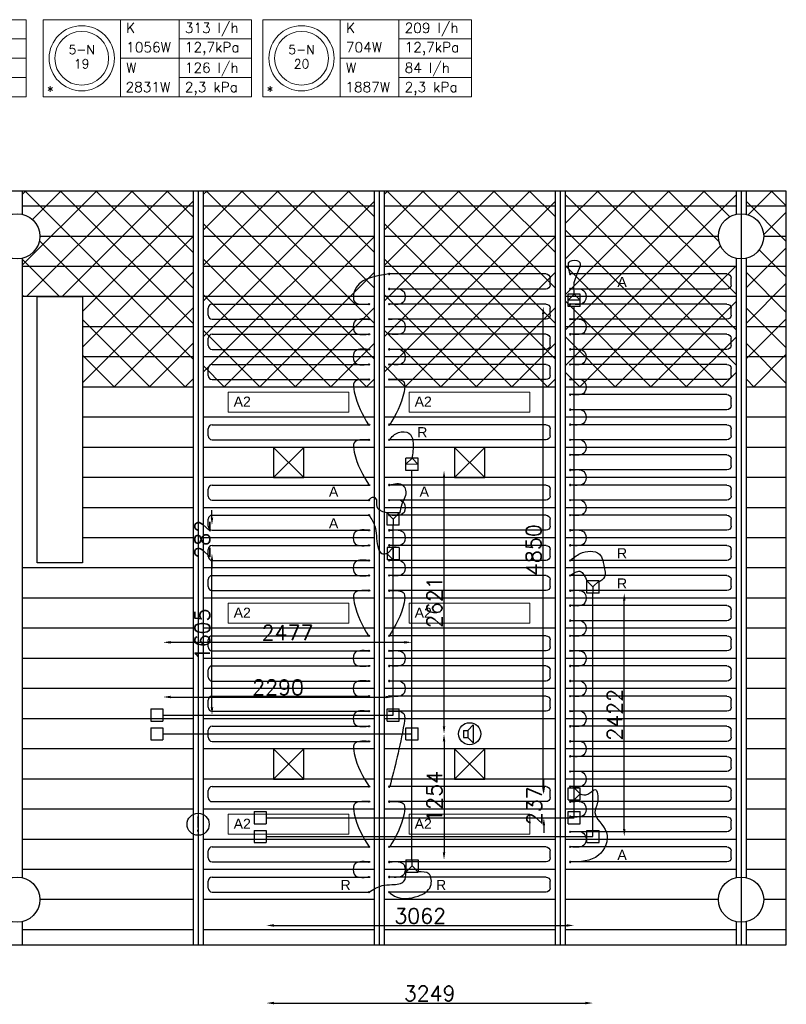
# Model space of a CAD drawing. Extents: x 7383 to 472120, y -558079 to -203000.
# Tile 29 of 29: x 257155 to 264780, y -245147 to -235351. Entities that reach past the tile are written whole.
import ezdxf
from ezdxf.enums import TextEntityAlignment as Align

# ---------------------------------------------------------------- set-up
doc = ezdxf.new("R2010")
doc.units = 0
doc.header["$LTSCALE"] = 25
doc.layers.get('0').update_dxf_attribs({"linetype": 'CONTINUOUS'})
doc.layers.get('DEFPOINTS').update_dxf_attribs({"linetype": 'CONTINUOUS'})
for name, color, linetype in [('000Vermogens2', 7, 'CONTINUOUS'), ('KP-bandraster', 5, 'CONTINUOUS'), ('KP-koppelingen', 6, 'CONTINUOUS'), ('KP-leidingen(aanvoer)', 5, 'CONTINUOUS'), ('KP-leidingen(retour)', 1, 'CONTINUOUS'), ('KP-Lucht aanvoer', 6, 'CONTINUOUS'), ('KP-lucht centreline', 2, 'CONTINUOUS'), ('KP-maatvoering', 7, 'CONTINUOUS'), ('KP-Melders', 3, 'CONTINUOUS'), ('KP-Oppervlak', 3, 'CONTINUOUS'), ('KP-panelen', 1, 'CONTINUOUS'), ('KP-registers', 4, 'CONTINUOUS'), ('KP-slangen', 7, 'CONTINUOUS'), ('KP-tekst', 7, 'CONTINUOUS')]:
    doc.layers.add(name, color=color, linetype=linetype)
doc.layers.add('KP-Aluminium', color=8, linetype='CONTINUOUS', lineweight=18)
doc.layers.add('KP-Verlichting', color=2, linetype='CONTINUOUS', lineweight=18)
doc.styles.add('arial', font='ARIAL.TTF')
doc.styles.add('VERWOL-1', font='ROMANS.SHX')
doc.dimstyles.new('MARTIN', dxfattribs={"dimscale": 0, "dimtxt": 50, "dimasz": 75, "dimexe": 4, "dimexo": 4, "dimgap": 20, "dimtad": 1, "dimdec": 0, "dimrnd": 0.01, "dimzin": 1, "dimdsep": 46, "dimtxsty": 'VERWOL-1', "dimcen": -25, "dimdle": 1, "dimclrd": 7, "dimclre": 2, "dimclrt": 7, "dimadec": 0, "dimazin": 0, "dimtfac": 1, "dimtdec": 0, "dimtix": 1, "dimtofl": 0, "dimtmove": 0, "dimatfit": 3, "dimldrblk": 'OBLIQUE', "dimfxl": 0, "dimtvp": 33.333333, "dimtolj": 1, "dimtzin": 1, "dimarcsym": 0})
pattern_1 = [(45, (0, 0), (-176.7767, 176.7767), []), (135, (0, 0), (-176.7767, -176.7767), [])]

# ---------------------------------------------------------------- blocks, each defined once
blk = doc.blocks.new('Register A')
at = {"layer": 'KP-registers', "linetype": 'Continuous'}
for p, q in [((90, 225), (1644, 225)), ((50, 115), (50, 185)), ((90, 75), (1644, 75))]:
    blk.add_line(p, q, dxfattribs=at)
for centre in [(1650, 225), (1650, 75)]:
    blk.add_circle(centre, 6, dxfattribs=at)
for centre, start, end in [((90, 185), 90, 180), ((90, 115), 180, 270)]:
    blk.add_arc(centre, 40, start, end, dxfattribs=at)
blk = doc.blocks.new('*D1038')
at = {"layer": 'DEFPOINTS', "color": 0, "linetype": 'Continuous', "transparency": 16777216}
for p in [(260869.9, -242089.5), (260869.9, -242208), (258580.3, -242268.6)]:
    blk.add_point(p, dxfattribs=at)
at = {"layer": 'KP-maatvoering', "color": 7, "linetype": 'Continuous', "lineweight": -2, "transparency": 16777216}
blk.add_line((258655.3, -242089.5), (260794.9, -242089.5), dxfattribs=at)
at = {"layer": 'KP-maatvoering', "color": 7, "linetype": 'Continuous', "transparency": 16777216}
for points in [[(258655.3, -242077), (258655.3, -242102), (258580.3, -242089.5)], [(260794.9, -242077), (260794.9, -242102), (260869.9, -242089.5)]]:
    blk.add_solid(points, dxfattribs=at)
at = {"layer": 'KP-maatvoering', "color": 7, "linetype": 'Continuous', "transparency": 16777216, "insert": (259725.1, -241994.5), "char_height": 150, "attachment_point": 5, "style": 'VERWOL-1'}
blk.add_mtext('\\A1;2290', dxfattribs=at)
blk = doc.blocks.new('_OBLIQUE')
at = {"color": 0, "linetype": 'ByBlock'}
blk.add_line((-0.5, -0.5), (0.5, 0.5), dxfattribs=at)
blk = doc.blocks.new('*D1039')
at = {"layer": 'DEFPOINTS', "color": 0, "linetype": 'Continuous', "transparency": 16777216}
for p in [(261057.1, -241545.4), (258580.2, -242455.8), (261057.1, -242456.1)]:
    blk.add_point(p, dxfattribs=at)
at = {"layer": 'KP-maatvoering', "color": 7, "linetype": 'Continuous', "lineweight": -2, "transparency": 16777216}
blk.add_line((258655.2, -241545.4), (260982.1, -241545.4), dxfattribs=at)
at = {"layer": 'KP-maatvoering', "color": 7, "linetype": 'Continuous', "transparency": 16777216}
for points in [[(258655.2, -241532.9), (258655.2, -241557.9), (258580.2, -241545.4)], [(260982.1, -241532.9), (260982.1, -241557.9), (261057.1, -241545.4)]]:
    blk.add_solid(points, dxfattribs=at)
at = {"layer": 'KP-maatvoering', "color": 7, "linetype": 'Continuous', "transparency": 16777216, "insert": (259818.7, -241450.4), "char_height": 150, "attachment_point": 5, "style": 'VERWOL-1'}
blk.add_mtext('\\A1;2477', dxfattribs=at)
blk = doc.blocks.new('*D1040')
at = {"layer": 'DEFPOINTS', "color": 0, "linetype": 'Continuous', "transparency": 16777216}
for p in [(261057.1, -242456.1), (261057.4, -243709.7), (261375.6, -243709.7)]:
    blk.add_point(p, dxfattribs=at)
at = {"layer": 'KP-maatvoering', "color": 7, "linetype": 'Continuous', "lineweight": -2, "transparency": 16777216}
blk.add_line((261375.6, -242531.1), (261375.6, -243634.7), dxfattribs=at)
at = {"layer": 'KP-maatvoering', "color": 7, "linetype": 'Continuous', "transparency": 16777216}
for points in [[(261363.1, -242531.1), (261388.1, -242531.1), (261375.6, -242456.1)], [(261363.1, -243634.7), (261388.1, -243634.7), (261375.6, -243709.7)]]:
    blk.add_solid(points, dxfattribs=at)
at = {"layer": 'KP-maatvoering', "color": 7, "linetype": 'Continuous', "transparency": 16777216, "insert": (261280.6, -243082.9), "char_height": 150, "attachment_point": 5, "rotation": 90, "style": 'VERWOL-1'}
blk.add_mtext('\\A1;1254', dxfattribs=at)
blk = doc.blocks.new('*D1041')
at = {"layer": 'DEFPOINTS', "color": 0, "linetype": 'Continuous', "transparency": 16777216}
for p in [(261057.1, -239835.4), (261375.6, -239835.4), (261117.9, -242456.1)]:
    blk.add_point(p, dxfattribs=at)
at = {"layer": 'KP-maatvoering', "color": 7, "linetype": 'Continuous', "lineweight": -2, "transparency": 16777216}
blk.add_line((261375.6, -242381.1), (261375.6, -239910.4), dxfattribs=at)
at = {"layer": 'KP-maatvoering', "color": 7, "linetype": 'Continuous', "transparency": 16777216}
for points in [[(261363.1, -239910.4), (261388.1, -239910.4), (261375.6, -239835.4)], [(261363.1, -242381.1), (261388.1, -242381.1), (261375.6, -242456.1)]]:
    blk.add_solid(points, dxfattribs=at)
at = {"layer": 'KP-maatvoering', "color": 7, "linetype": 'Continuous', "transparency": 16777216, "insert": (261280.6, -241145.7), "char_height": 150, "attachment_point": 5, "rotation": 90, "style": 'VERWOL-1'}
blk.add_mtext('\\A1;2621', dxfattribs=at)
blk = doc.blocks.new('*D1042')
at = {"layer": 'DEFPOINTS', "color": 0, "linetype": 'Continuous', "transparency": 16777216}
for p in [(259067.8, -240663.9), (260809.1, -240663.9), (260809.1, -242268.9)]:
    blk.add_point(p, dxfattribs=at)
at = {"layer": 'KP-maatvoering', "color": 7, "linetype": 'Continuous', "lineweight": -2, "transparency": 16777216}
blk.add_line((259067.8, -242193.9), (259067.8, -240738.9), dxfattribs=at)
at = {"layer": 'KP-maatvoering', "color": 7, "linetype": 'Continuous', "transparency": 16777216}
for points in [[(259055.3, -240738.9), (259080.3, -240738.9), (259067.8, -240663.9)], [(259055.3, -242193.9), (259080.3, -242193.9), (259067.8, -242268.9)]]:
    blk.add_solid(points, dxfattribs=at)
at = {"layer": 'KP-maatvoering', "color": 7, "linetype": 'Continuous', "transparency": 16777216, "insert": (258972.8, -241466.4), "char_height": 150, "attachment_point": 5, "rotation": 90, "style": 'VERWOL-1'}
blk.add_mtext('\\A1;1605', dxfattribs=at)
blk = doc.blocks.new('*D1043')
at = {"layer": 'DEFPOINTS', "color": 0, "linetype": 'Continuous', "transparency": 16777216}
for p in [(259067.8, -240379.6), (260870.2, -240379.6), (260809.1, -240661.3)]:
    blk.add_point(p, dxfattribs=at)
at = {"layer": 'KP-maatvoering', "color": 7, "linetype": 'Continuous', "lineweight": -2, "transparency": 16777216}
for p, q in [((259067.8, -240304.6), (259067.8, -240229.6)), ((259067.8, -240736.3), (259067.8, -240811.3))]:
    blk.add_line(p, q, dxfattribs=at)
at = {"layer": 'KP-maatvoering', "color": 7, "linetype": 'Continuous', "transparency": 16777216}
for points in [[(259055.3, -240304.6), (259080.3, -240304.6), (259067.8, -240379.6)], [(259055.3, -240736.3), (259080.3, -240736.3), (259067.8, -240661.3)]]:
    blk.add_solid(points, dxfattribs=at)
at = {"layer": 'KP-maatvoering', "color": 7, "linetype": 'Continuous', "transparency": 16777216, "insert": (258972.8, -240520.4), "char_height": 150, "attachment_point": 5, "rotation": 90, "style": 'VERWOL-1'}
blk.add_mtext('\\A1;282', dxfattribs=at)
blk = doc.blocks.new('*D1044')
at = {"layer": 'DEFPOINTS', "color": 0, "linetype": 'Continuous', "transparency": 16777216}
for p in [(259608.2, -243290.3), (262669.9, -243290.6), (262669.9, -244362.3)]:
    blk.add_point(p, dxfattribs=at)
at = {"layer": 'KP-maatvoering', "color": 7, "linetype": 'Continuous', "lineweight": -2, "transparency": 16777216}
blk.add_line((259683.2, -244362.3), (262594.9, -244362.3), dxfattribs=at)
at = {"layer": 'KP-maatvoering', "color": 7, "linetype": 'Continuous', "transparency": 16777216}
for points in [[(259683.2, -244349.8), (259683.2, -244374.8), (259608.2, -244362.3)], [(262594.9, -244349.8), (262594.9, -244374.8), (262669.9, -244362.3)]]:
    blk.add_solid(points, dxfattribs=at)
at = {"layer": 'KP-maatvoering', "color": 7, "linetype": 'Continuous', "transparency": 16777216, "insert": (261139.1, -244267.3), "char_height": 150, "attachment_point": 5, "style": 'VERWOL-1'}
blk.add_mtext('\\A1;3062', dxfattribs=at)
blk = doc.blocks.new('*D1045')
at = {"layer": 'DEFPOINTS', "color": 0, "linetype": 'Continuous', "transparency": 16777216}
for p in [(259608.2, -243477.5), (262857.1, -243477.8), (262857.1, -245134.5)]:
    blk.add_point(p, dxfattribs=at)
at = {"layer": 'KP-maatvoering', "color": 7, "linetype": 'Continuous', "lineweight": -2, "transparency": 16777216}
blk.add_line((259683.2, -245134.5), (262782.1, -245134.5), dxfattribs=at)
at = {"layer": 'KP-maatvoering', "color": 7, "linetype": 'Continuous', "transparency": 16777216}
for points in [[(259683.2, -245122), (259683.2, -245147), (259608.2, -245134.5)], [(262782.1, -245122), (262782.1, -245147), (262857.1, -245134.5)]]:
    blk.add_solid(points, dxfattribs=at)
at = {"layer": 'KP-maatvoering', "color": 7, "linetype": 'Continuous', "transparency": 16777216, "insert": (261232.7, -245039.5), "char_height": 150, "attachment_point": 5, "style": 'VERWOL-1'}
blk.add_mtext('\\A1;3249', dxfattribs=at)
blk = doc.blocks.new('*D1046')
at = {"layer": 'DEFPOINTS', "color": 0, "linetype": 'Continuous', "transparency": 16777216}
for p in [(262857.4, -241055.7), (263168.3, -241055.7), (262857.1, -243477.8)]:
    blk.add_point(p, dxfattribs=at)
at = {"layer": 'KP-maatvoering', "color": 7, "linetype": 'Continuous', "lineweight": -2, "transparency": 16777216}
blk.add_line((263168.3, -243402.8), (263168.3, -241130.7), dxfattribs=at)
at = {"layer": 'KP-maatvoering', "color": 7, "linetype": 'Continuous', "transparency": 16777216}
for points in [[(263155.8, -241130.7), (263180.8, -241130.7), (263168.3, -241055.7)], [(263155.8, -243402.8), (263180.8, -243402.8), (263168.3, -243477.8)]]:
    blk.add_solid(points, dxfattribs=at)
at = {"layer": 'KP-maatvoering', "color": 7, "linetype": 'Continuous', "transparency": 16777216, "insert": (263073.3, -242266.8), "char_height": 150, "attachment_point": 5, "rotation": 90, "style": 'VERWOL-1'}
blk.add_mtext('\\A1;2422', dxfattribs=at)
blk = doc.blocks.new('*D1047')
at = {"layer": 'DEFPOINTS', "color": 0, "linetype": 'Continuous', "transparency": 16777216}
for p in [(262368.8, -243053.2), (262609.1, -243053.2), (262609.1, -243290.6)]:
    blk.add_point(p, dxfattribs=at)
at = {"layer": 'KP-maatvoering', "color": 7, "linetype": 'Continuous', "lineweight": -2, "transparency": 16777216}
for p, q in [((262368.8, -242978.2), (262368.8, -242903.2)), ((262368.8, -243365.6), (262368.8, -243440.6))]:
    blk.add_line(p, q, dxfattribs=at)
at = {"layer": 'KP-maatvoering', "color": 7, "linetype": 'Continuous', "transparency": 16777216}
for points in [[(262356.3, -242978.2), (262381.3, -242978.2), (262368.8, -243053.2)], [(262356.3, -243365.6), (262381.3, -243365.6), (262368.8, -243290.6)]]:
    blk.add_solid(points, dxfattribs=at)
at = {"layer": 'KP-maatvoering', "color": 7, "linetype": 'Continuous', "transparency": 16777216, "insert": (262273.8, -243171.9), "char_height": 150, "attachment_point": 5, "rotation": 90, "style": 'VERWOL-1'}
blk.add_mtext('\\A1;237', dxfattribs=at)
blk = doc.blocks.new('*D1048')
at = {"layer": 'DEFPOINTS', "color": 0, "linetype": 'Continuous', "transparency": 16777216}
for p in [(262362.6, -238203.6), (262669.9, -238203.6), (262609.1, -243053.2)]:
    blk.add_point(p, dxfattribs=at)
at = {"layer": 'KP-maatvoering', "color": 7, "linetype": 'Continuous', "lineweight": -2, "transparency": 16777216}
blk.add_line((262362.6, -242978.2), (262362.6, -238278.6), dxfattribs=at)
at = {"layer": 'KP-maatvoering', "color": 7, "linetype": 'Continuous', "transparency": 16777216}
for points in [[(262350.1, -238278.6), (262375.1, -238278.6), (262362.6, -238203.6)], [(262350.1, -242978.2), (262375.1, -242978.2), (262362.6, -243053.2)]]:
    blk.add_solid(points, dxfattribs=at)
at = {"layer": 'KP-maatvoering', "color": 7, "linetype": 'Continuous', "transparency": 16777216, "insert": (262267.6, -240628.4), "char_height": 150, "attachment_point": 5, "rotation": 90, "style": 'VERWOL-1'}
blk.add_mtext('\\A1;4850', dxfattribs=at)

msp = doc.modelspace()

# ---------------------------------------------------------------- hatches: boundary and pattern name
at = {"layer": 'KP-Aluminium', "linetype": 'Continuous'}
h = msp.add_hatch(dxfattribs=at)
h.set_pattern_fill('ANSI37', color=256, scale=2000)
h.set_pattern_definition(pattern_1)
h.paths.add_polyline_path([(258880.2, -237055.7), (257181.6, -237055.7), (257181.6, -237205.7), (258880.2, -237205.7)])
h.paths.add_polyline_path([(258880.2, -237805.7), (257330.2, -237805.7), (257330.2, -238105.7), (257780.2, -238105.7), (258880.2, -238105.7)])
h.paths.add_polyline_path([(258880.2, -238105.7), (257780.2, -238105.7), (257780.2, -238405.7), (258880.2, -238405.7)])
h.paths.add_polyline_path([(258880.2, -238405.7), (257780.2, -238405.7), (257780.2, -238705.7), (258880.2, -238705.7)])
h.paths.add_polyline_path([(258880.2, -238705.7), (257780.2, -238705.7), (257780.2, -239005.7), (258880.2, -239005.7)])
h.paths.add_polyline_path([(257330.2, -237805.7), (257180.2, -237805.7), (257180.2, -238105.7), (257330.2, -238105.7)])
h.paths.add_polyline_path([(257330.2, -237608.8, -0.221209), (257180.2, -237725.1), (257180.2, -237805.7), (257330.2, -237805.7)])
h.paths.add_polyline_path([(258880.2, -237505.7), (257355.2, -237505.7, -0.119537), (257330.2, -237608.8), (257330.2, -237805.7), (258880.2, -237805.7)])
h.paths.add_polyline_path([(258880.2, -237205.7), (257181.6, -237205.7), (257181.6, -237277.4), (257180.2, -237286.3, -0.350001), (257355.2, -237505.7), (258880.2, -237505.7)])
h = msp.add_hatch(dxfattribs=at)
h.set_pattern_fill('ANSI37', color=256, scale=2000)
h.set_pattern_definition([(45, (61200, -3e-09), (-176.7767, 176.7767), []), (135, (61200, -3e-09), (-176.7767, -176.7767), [])])
h.paths.add_polyline_path([(260680.2, -237055.7), (258980.2, -237055.7), (258980.2, -237205.7), (260680.2, -237205.7)])
h.paths.add_polyline_path([(260680.2, -237205.7), (258980.2, -237205.7), (258980.2, -237505.7), (260680.2, -237505.7)])
h.paths.add_polyline_path([(260680.2, -237505.7), (258980.2, -237505.7), (258980.2, -237805.7), (260680.2, -237805.7)])
h.paths.add_polyline_path([(260680.2, -237805.7), (258980.2, -237805.7), (258980.2, -238105.7), (260680.2, -238105.7)])
h.paths.add_polyline_path([(260680.2, -238105.7), (258980.2, -238105.7), (258980.2, -238405.7), (260680.2, -238405.7)])
h.paths.add_polyline_path([(260680.2, -238405.7), (258980.2, -238405.7), (258980.2, -238705.7), (260680.2, -238705.7)])
h.paths.add_polyline_path([(260680.2, -238705.7), (258980.2, -238705.7), (258980.2, -239005.7), (260680.2, -239005.7)])
h = msp.add_hatch(dxfattribs=at)
h.set_pattern_fill('ANSI37', color=256, scale=2000)
h.set_pattern_definition([(45, (63000, -3e-09), (-176.7767, 176.7767), []), (135, (63000, -3e-09), (-176.7767, -176.7767), [])])
h.paths.add_polyline_path([(262480.2, -237055.7), (260780.2, -237055.7), (260780.2, -237205.7), (262480.2, -237205.7)])
h.paths.add_polyline_path([(262480.2, -237205.7), (260780.2, -237205.7), (260780.2, -237505.7), (262480.2, -237505.7)])
h.paths.add_polyline_path([(262480.2, -237505.7), (260780.2, -237505.7), (260780.2, -237805.7), (262480.2, -237805.7)])
h.paths.add_polyline_path([(262480.2, -237805.7), (260780.2, -237805.7), (260780.2, -238105.7), (262480.2, -238105.7)])
h.paths.add_polyline_path([(262480.2, -238105.7), (260780.2, -238105.7), (260780.2, -238405.7), (262480.2, -238405.7)])
h.paths.add_polyline_path([(262480.2, -238405.7), (260780.2, -238405.7), (260780.2, -238705.7), (262480.2, -238705.7)])
h.paths.add_polyline_path([(262480.2, -238705.7), (260780.2, -238705.7), (260780.2, -239005.7), (262480.2, -239005.7)])
h = msp.add_hatch(dxfattribs=at)
h.set_pattern_fill('ANSI37', color=256, scale=2000)
h.set_pattern_definition([(45, (61200, -3e-09), (-176.7767, 176.7767), []), (135, (61200, -3e-09), (-176.7767, -176.7767), [])])
h.paths.add_polyline_path([(264280.2, -237055.7), (262580.2, -237055.7), (262580.2, -237205.7), (264280.2, -237205.7)])
h.paths.add_polyline_path([(264280.2, -237286.3), (264280.2, -237205.7), (262580.2, -237205.7), (262580.2, -237505.7), (264105.2, -237505.7, -0.350001)])
h.paths.add_polyline_path([(264105.2, -237505.7), (262580.2, -237505.7), (262580.2, -237805.7), (264280.2, -237805.7), (264280.2, -237725.1, -0.350001)])
h.paths.add_polyline_path([(264280.2, -237805.7), (262580.2, -237805.7), (262580.2, -238105.7), (264280.2, -238105.7)])
h.paths.add_polyline_path([(264280.2, -238105.7), (262580.2, -238105.7), (262580.2, -238405.7), (264280.2, -238405.7)])
h.paths.add_polyline_path([(264280.2, -238405.7), (262580.2, -238405.7), (262580.2, -238705.7), (264280.2, -238705.7)])
h.paths.add_polyline_path([(264280.2, -238705.7), (262580.2, -238705.7), (262580.2, -239005.7), (264280.2, -239005.7)])
h = msp.add_hatch(dxfattribs=at)
h.set_pattern_fill('ANSI37', color=256, scale=2000)
h.set_pattern_definition(pattern_1)
h.paths.add_polyline_path([(264780.2, -238705.7), (264380.2, -238705.7), (264380.2, -239005.7), (264780.2, -239005.7)])
h.paths.add_polyline_path([(264780.2, -238405.7), (264380.2, -238405.7), (264380.2, -238705.7), (264780.2, -238705.7)])
h.paths.add_polyline_path([(264780.2, -238105.7), (264380.2, -238105.7), (264380.2, -238405.7), (264780.2, -238405.7)])
h.paths.add_polyline_path([(264780.2, -237805.7), (264380.2, -237805.7), (264380.2, -238105.7), (264780.2, -238105.7)])
h.paths.add_polyline_path([(264780.2, -237505.7), (264555.2, -237505.7, -0.350001), (264380.2, -237725.1), (264380.2, -237805.7), (264780.2, -237805.7)])
h.paths.add_polyline_path([(264780.2, -237205.7), (264380.2, -237205.7), (264380.2, -237286.3, -0.350001), (264555.2, -237505.7), (264780.2, -237505.7)])
h.paths.add_polyline_path([(264780.2, -237055.7), (264380.2, -237055.7), (264380.2, -237205.7), (264780.2, -237205.7)])

# ---------------------------------------------------------------- linework, layer by layer
at = {"layer": '000Vermogens2', "linetype": 'Continuous', "lineweight": 0}
for p, q in [((255148, -235350.6), (257220.9, -235350.6)), ((257220.9, -235350.6), (257220.9, -236118.5)), ((257388.5, -235350.6), (257388.5, -236118.5)), ((257388.5, -235350.6), (259461.4, -235350.6)), ((258156.4, -235350.6), (258156.4, -236118.5)), ((258741.6, -235734.6), (258741.6, -235350.6)), ((259461.4, -235350.6), (259461.4, -236118.5)), ((259574.6, -235350.6), (259574.6, -236118.5)), ((259574.6, -235350.6), (261647.5, -235350.6)), ((260342.5, -235350.6), (260342.5, -236118.5)), ((260927.8, -235734.6), (260927.8, -235350.6)), ((261647.5, -235350.6), (261647.5, -236118.5)), ((256501.1, -235542.6), (257220.9, -235542.6)), ((258741.6, -235542.6), (259461.4, -235542.6)), ((260927.8, -235542.6), (261647.5, -235542.6)), ((255915.9, -235734.6), (257220.9, -235734.6)), ((258156.4, -235734.6), (259461.4, -235734.6)), ((258741.6, -235734.6), (258741.6, -236118.5)), ((260342.5, -235734.6), (261647.5, -235734.6)), ((260927.8, -235734.6), (260927.8, -236118.5)), ((256501.1, -235926.5), (257220.9, -235926.5)), ((258741.6, -235926.5), (259461.4, -235926.5)), ((260927.8, -235926.5), (261647.5, -235926.5)), ((255148, -236118.5), (257220.9, -236118.5)), ((257388.5, -236118.5), (259461.4, -236118.5)), ((259574.6, -236118.5), (261647.5, -236118.5))]:
    msp.add_line(p, q, dxfattribs=at)
for centre, radius in [((257772.4, -235734.6), 324.2), ((257772.4, -235734.6), 267.6), ((259958.6, -235734.6), 324.2), ((259958.6, -235734.6), 267.6)]:
    msp.add_circle(centre, radius, dxfattribs=at)
at = {"layer": 'KP-bandraster', "linetype": 'Continuous'}
for p, q in [((257180.2, -237055.7), (257180.2, -237286.3)), ((258880.2, -237055.7), (258880.2, -244555.7)), ((258980.2, -237055.7), (258980.2, -244555.7)), ((260680.2, -237055.7), (260680.2, -244555.7)), ((260780.2, -237055.7), (260780.2, -244555.7)), ((262480.2, -237055.7), (262480.2, -244555.7)), ((262580.2, -237055.7), (262580.2, -244555.7)), ((264280.2, -237055.7), (264280.2, -237286.3)), ((264380.2, -237055.7), (264380.2, -237286.3)), ((257180.2, -237725.1), (257180.2, -243886.3)), ((264280.2, -237725.1), (264280.2, -243886.3)), ((264380.2, -237725.1), (264380.2, -243886.3)), ((257180.2, -244325.1), (257180.2, -244555.7)), ((264280.2, -244325.1), (264280.2, -244555.7)), ((264380.2, -244325.1), (264380.2, -244555.7))]:
    msp.add_line(p, q, dxfattribs=at)
for centre in [(257130.2, -237505.7), (264330.2, -237505.7), (257130.2, -244105.7), (264330.2, -244105.7)]:
    msp.add_circle(centre, 225, dxfattribs=at)
at = {"layer": 'KP-koppelingen', "linetype": 'Continuous'}
for p, q in [((262609.1, -238203.5), (262609.2, -238081.9)), ((262609.1, -238142.7), (262670, -238081.9)), ((262730.8, -238142.8), (262609.1, -238142.7)), ((262730.8, -238082), (262609.2, -238081.9)), ((262670, -238081.9), (262730.8, -238142.8)), ((262730.7, -238203.6), (262730.8, -238082)), ((262730.7, -238203.6), (262609.1, -238203.5)), ((260996.3, -239835.3), (260996.4, -239713.7)), ((260996.3, -239774.5), (261057.2, -239713.8)), ((261118, -239713.8), (260996.4, -239713.7)), ((261057.2, -239713.8), (261118, -239774.6)), ((261117.9, -239835.4), (261118, -239713.8)), ((261118, -239774.6), (260996.3, -239774.5)), ((261117.9, -239835.4), (260996.3, -239835.3)), ((260809.4, -240379.6), (260809.4, -240257.9)), ((260931, -240258), (260809.4, -240257.9)), ((260809.4, -240257.9), (260870.2, -240318.8)), ((260870.2, -240318.8), (260931, -240258)), ((260931, -240379.6), (260931, -240258)), ((260931, -240379.6), (260809.4, -240379.6)), ((260870.2, -240318.8), (260870.2, -240379.6)), ((260809.1, -240603), (260809, -240724.7)), ((260930.8, -240603.1), (260809.1, -240603)), ((260809.1, -240663.9), (260870, -240603.1)), ((260869.9, -240724.7), (260809.1, -240663.9)), ((260870, -240603.1), (260869.9, -240724.7)), ((260930.8, -240603.1), (260930.7, -240724.8)), ((260930.7, -240724.8), (260809, -240724.7)), ((262796.6, -241055.7), (262796.6, -240934.1)), ((262918.2, -240934.1), (262796.6, -240934.1)), ((262796.6, -240934.1), (262857.4, -240994.9)), ((262857.4, -240994.9), (262918.2, -240934.1)), ((262918.2, -241055.7), (262918.2, -240934.1)), ((262918.2, -241055.7), (262796.6, -241055.7)), ((262857.4, -240994.9), (262857.4, -241055.7)), ((258458.6, -242207.8), (258580.3, -242207.8)), ((258458.6, -242207.8), (258458.6, -242329.4)), ((258580.3, -242207.8), (258580.2, -242329.4)), ((260809.1, -242329.7), (260809.1, -242208)), ((260809.1, -242208), (260930.7, -242208.1)), ((260930.7, -242329.7), (260930.7, -242208.1)), ((258458.6, -242329.4), (258580.2, -242329.4)), ((260809.1, -242329.7), (260930.7, -242329.7)), ((258458.6, -242395), (258580.3, -242395)), ((258458.6, -242395), (258458.6, -242516.6)), ((258580.3, -242395), (258580.2, -242516.6)), ((260996.3, -242516.9), (260996.3, -242395.3)), ((260996.3, -242395.3), (261117.9, -242395.3)), ((261117.9, -242516.9), (261117.9, -242395.3)), ((258458.6, -242516.6), (258580.2, -242516.6)), ((260996.3, -242516.9), (261117.9, -242516.9)), ((262609.1, -243114), (262609.1, -242992.4)), ((262609.1, -242992.4), (262730.7, -242992.4)), ((262669.9, -243114), (262669.9, -242992.4)), ((262669.9, -242992.4), (262730.7, -243053.2)), ((262730.7, -243114), (262730.7, -242992.4)), ((262609.1, -243114), (262730.7, -243114)), ((262730.7, -243053.2), (262669.9, -243114)), ((259486.6, -243229.4), (259608.2, -243229.5)), ((259486.6, -243229.4), (259486.6, -243351.1)), ((259608.2, -243229.5), (259608.2, -243351.1)), ((262609.1, -243351.4), (262609.1, -243229.8)), ((262609.1, -243229.8), (262730.7, -243229.8)), ((262730.7, -243351.4), (262730.7, -243229.8)), ((259486.6, -243351.1), (259608.2, -243351.1)), ((259486.6, -243416.6), (259608.2, -243416.7)), ((259486.6, -243416.6), (259486.6, -243538.3)), ((259608.2, -243416.7), (259608.2, -243538.3)), ((262609.1, -243351.4), (262730.7, -243351.4)), ((262796.3, -243538.6), (262796.3, -243417)), ((262796.3, -243417), (262917.9, -243417)), ((262917.9, -243538.6), (262917.9, -243417)), ((259486.6, -243538.3), (259608.2, -243538.3)), ((262796.3, -243538.6), (262917.9, -243538.6)), ((260996.6, -243709.7), (260996.5, -243831.3)), ((260996.6, -243709.7), (261118.2, -243709.8)), ((261057.4, -243770.6), (261057.4, -243709.7)), ((261118.2, -243709.8), (261118.1, -243831.4)), ((261057.4, -243770.6), (260996.5, -243831.3)), ((261118.1, -243831.4), (261057.4, -243770.6)), ((260996.5, -243831.3), (261118.1, -243831.4))]:
    msp.add_line(p, q, dxfattribs=at)
at = {"layer": 'KP-leidingen(aanvoer)', "linetype": 'Continuous'}
for p, q in [((262669.9, -243290.6), (262669.9, -238203.6)), ((260869.9, -242268.9), (260869.9, -240379.6)), ((258580.3, -242268.6), (260869.9, -242268.9)), ((259608.2, -243290.3), (262669.9, -243290.6))]:
    msp.add_line(p, q, dxfattribs=at)
at = {"layer": 'KP-leidingen(retour)', "linetype": 'Continuous'}
for p, q in [((261057.1, -243709.7), (261057.1, -239835.4)), ((262857.1, -243477.8), (262857.1, -241055.7)), ((258580.2, -242455.8), (261057.1, -242456.1)), ((259608.2, -243477.5), (262857.1, -243477.8))]:
    msp.add_line(p, q, dxfattribs=at)
at = {"layer": 'KP-Lucht aanvoer', "linetype": 'Continuous'}
for p, q in [((259680.3, -239605.7), (259680.2, -239905.7)), ((259680.2, -239905.7), (259980, -239605.7)), ((259980, -239605.7), (259680.3, -239605.7)), ((259680.3, -239605.7), (259980.2, -239905.7)), ((259980.2, -239905.7), (259980, -239605.7)), ((261480.3, -239605.7), (261480.2, -239905.7)), ((261480.2, -239905.7), (261780, -239605.7)), ((261780, -239605.7), (261480.3, -239605.7)), ((261480.3, -239605.7), (261780.2, -239905.7)), ((261780.2, -239905.7), (261780, -239605.7)), ((259680.2, -239905.7), (259980.2, -239905.7)), ((261480.2, -239905.7), (261780.2, -239905.7)), ((259680.3, -242605.7), (259680.2, -242905.7)), ((259680.2, -242905.7), (259980, -242605.7)), ((259980, -242605.7), (259680.3, -242605.7)), ((259680.3, -242605.7), (259980.2, -242905.7)), ((259980.2, -242905.7), (259980, -242605.7)), ((261480.3, -242605.7), (261480.2, -242905.7)), ((261480.2, -242905.7), (261780, -242605.7)), ((261780, -242605.7), (261480.3, -242605.7)), ((261480.3, -242605.7), (261780.2, -242905.7)), ((261780.2, -242905.7), (261780, -242605.7)), ((259680.2, -242905.7), (259980.2, -242905.7)), ((261480.2, -242905.7), (261780.2, -242905.7))]:
    msp.add_line(p, q, dxfattribs=at)
at = {"layer": 'KP-lucht centreline', "linetype": 'Continuous'}
for p, q in [((258930.2, -237055.7), (258930.2, -244555.7)), ((260730.2, -237055.7), (260730.2, -244555.7)), ((262530.2, -237055.7), (262530.2, -244555.7)), ((264330.2, -237055.7), (264330.2, -244555.7))]:
    msp.add_line(p, q, dxfattribs=at)
at = {"layer": 'KP-Melders', "linetype": 'Continuous'}
for p, q in [((261570.3, -242421.3), (261613.3, -242421.3)), ((261570.3, -242421.3), (261570.3, -242491.3)), ((261613.3, -242421.3), (261665.4, -242365.9)), ((261613.3, -242421.3), (261613.3, -242491.3)), ((261665.4, -242365.9), (261665.4, -242546.6)), ((261570.3, -242491.3), (261613.3, -242491.3)), ((261570.3, -242491.3), (261613.3, -242491.3)), ((261613.3, -242491.3), (261665.4, -242546.6))]:
    msp.add_line(p, q, dxfattribs=at)
for centre in [(261630.2, -242455.7), (258930.2, -243355.7)]:
    msp.add_circle(centre, 110, dxfattribs=at)
at = {"layer": 'KP-Oppervlak', "linetype": 'Continuous'}
for p, q in [((264780.2, -237055.7), (195480.2, -237055.7)), ((264780.2, -244555.7), (264780.2, -237055.7)), ((257330.2, -238105.7), (257780.2, -238105.7)), ((257330.2, -240755.7), (257330.2, -238105.7)), ((257780.2, -238105.7), (257780.2, -240755.7)), ((257780.2, -240755.7), (257330.2, -240755.7)), ((213980.2, -244555.7), (264780.2, -244555.7))]:
    msp.add_line(p, q, dxfattribs=at)
at = {"layer": 'KP-panelen', "linetype": 'Continuous'}
for p, q in [((258880.2, -237205.7), (257180.2, -237205.7)), ((260680.2, -237205.7), (258980.2, -237205.7)), ((262480.2, -237205.7), (260780.2, -237205.7)), ((264280.2, -237205.7), (262580.2, -237205.7)), ((264780.2, -237205.7), (264380.2, -237205.7)), ((257355.2, -237505.7), (258880.2, -237505.7)), ((258980.2, -237505.7), (260680.2, -237505.7)), ((260780.2, -237505.7), (262480.2, -237505.7)), ((262580.2, -237505.7), (264105.2, -237505.7)), ((264555.2, -237505.7), (264780.2, -237505.7)), ((258880.2, -237805.7), (257180.2, -237805.7)), ((260680.2, -237805.7), (258980.2, -237805.7)), ((262480.2, -237805.7), (260780.2, -237805.7)), ((264280.2, -237805.7), (262580.2, -237805.7)), ((264780.2, -237805.7), (264380.2, -237805.7)), ((258880.2, -238105.7), (257180.2, -238105.7)), ((260680.2, -238105.7), (258980.2, -238105.7)), ((262480.2, -238105.7), (260780.2, -238105.7)), ((264280.2, -238105.7), (262580.2, -238105.7)), ((264780.2, -238105.7), (264380.2, -238105.7)), ((258880.2, -238405.7), (257780.2, -238405.7)), ((260680.2, -238405.7), (258980.2, -238405.7)), ((262480.2, -238405.7), (260780.2, -238405.7)), ((264280.2, -238405.7), (262580.2, -238405.7)), ((264780.2, -238405.7), (264380.2, -238405.7)), ((258880.2, -238705.7), (257780.2, -238705.7)), ((260680.2, -238705.7), (258980.2, -238705.7)), ((262480.2, -238705.7), (260780.2, -238705.7)), ((264280.2, -238705.7), (262580.2, -238705.7)), ((264780.2, -238705.7), (264380.2, -238705.7)), ((258880.2, -239005.7), (257780.2, -239005.7)), ((260680.2, -239005.7), (258980.2, -239005.7)), ((262480.2, -239005.7), (260780.2, -239005.7)), ((264280.2, -239005.7), (262580.2, -239005.7)), ((264780.2, -239005.7), (264380.2, -239005.7)), ((258880.2, -239305.7), (257780.2, -239305.7)), ((260680.2, -239305.7), (258980.2, -239305.7)), ((262480.2, -239305.7), (260780.2, -239305.7)), ((264280.2, -239305.7), (262580.2, -239305.7)), ((264780.2, -239305.7), (264380.2, -239305.7)), ((258880.2, -239605.7), (257780.2, -239605.7)), ((260680.2, -239605.7), (258980.2, -239605.7)), ((262480.2, -239605.7), (260780.2, -239605.7)), ((264280.2, -239605.7), (262580.2, -239605.7)), ((264780.2, -239605.7), (264380.2, -239605.7)), ((258880.2, -239905.7), (257780.2, -239905.7)), ((260680.2, -239905.7), (258980.2, -239905.7)), ((262480.2, -239905.7), (260780.2, -239905.7)), ((264280.2, -239905.7), (262580.2, -239905.7)), ((264780.2, -239905.7), (264380.2, -239905.7)), ((258880.2, -240205.7), (257780.2, -240205.7)), ((260680.2, -240205.7), (258980.2, -240205.7)), ((262480.2, -240205.7), (260780.2, -240205.7)), ((264280.2, -240205.7), (262580.2, -240205.7)), ((264780.2, -240205.7), (264380.2, -240205.7)), ((258880.2, -240505.7), (257780.2, -240505.7)), ((260680.2, -240505.7), (258980.2, -240505.7)), ((262480.2, -240505.7), (260780.2, -240505.7)), ((264280.2, -240505.7), (262580.2, -240505.7)), ((264780.2, -240505.7), (264380.2, -240505.7)), ((258880.2, -240805.7), (257180.2, -240805.7)), ((260680.2, -240805.7), (258980.2, -240805.7)), ((262480.2, -240805.7), (260780.2, -240805.7)), ((264280.2, -240805.7), (262580.2, -240805.7)), ((264780.2, -240805.7), (264380.2, -240805.7)), ((258880.2, -241105.7), (257180.2, -241105.7)), ((260680.2, -241105.7), (258980.2, -241105.7)), ((262480.2, -241105.7), (260780.2, -241105.7)), ((264280.2, -241105.7), (262580.2, -241105.7)), ((264780.2, -241105.7), (264380.2, -241105.7)), ((258880.2, -241405.7), (257180.2, -241405.7)), ((260680.2, -241405.7), (258980.2, -241405.7)), ((262480.2, -241405.7), (260780.2, -241405.7)), ((264280.2, -241405.7), (262580.2, -241405.7)), ((264780.2, -241405.7), (264380.2, -241405.7)), ((258880.2, -241705.7), (257180.2, -241705.7)), ((260680.2, -241705.7), (258980.2, -241705.7)), ((262480.2, -241705.7), (260780.2, -241705.7)), ((264280.2, -241705.7), (262580.2, -241705.7)), ((264780.2, -241705.7), (264380.2, -241705.7)), ((258880.2, -242005.7), (257180.2, -242005.7)), ((260680.2, -242005.7), (258980.2, -242005.7)), ((262480.2, -242005.7), (260780.2, -242005.7)), ((264280.2, -242005.7), (262580.2, -242005.7)), ((264780.2, -242005.7), (264380.2, -242005.7)), ((258880.2, -242305.7), (257180.2, -242305.7)), ((260680.2, -242305.7), (258980.2, -242305.7)), ((262480.2, -242305.7), (260780.2, -242305.7)), ((264280.2, -242305.7), (262580.2, -242305.7)), ((264780.2, -242305.7), (264380.2, -242305.7)), ((258880.2, -242605.7), (257180.2, -242605.7)), ((260680.2, -242605.7), (258980.2, -242605.7)), ((261057.1, -242605.7), (260780.2, -242605.7)), ((262480.2, -242605.7), (260780.2, -242605.7)), ((264280.2, -242605.7), (262580.2, -242605.7)), ((264780.2, -242605.7), (264380.2, -242605.7)), ((258880.2, -242905.7), (257180.2, -242905.7)), ((260680.2, -242905.7), (258980.2, -242905.7)), ((262480.2, -242905.7), (260780.2, -242905.7)), ((264280.2, -242905.7), (262580.2, -242905.7)), ((264780.2, -242905.7), (264380.2, -242905.7)), ((258880.2, -243205.7), (257180.2, -243205.7)), ((260680.2, -243205.7), (258980.2, -243205.7)), ((262480.2, -243205.7), (260780.2, -243205.7)), ((264280.2, -243205.7), (262580.2, -243205.7)), ((264780.2, -243205.7), (264380.2, -243205.7)), ((258880.2, -243505.7), (257180.2, -243505.7)), ((261057.1, -243505.7), (258980.2, -243505.7)), ((262480.2, -243505.7), (260780.2, -243505.7)), ((264280.2, -243505.7), (262580.2, -243505.7)), ((264780.2, -243505.7), (264380.2, -243505.7)), ((258880.2, -243805.7), (257180.2, -243805.7)), ((260680.2, -243805.7), (258980.2, -243805.7)), ((262480.2, -243805.7), (260780.2, -243805.7)), ((264280.2, -243805.7), (262580.2, -243805.7)), ((264780.2, -243805.7), (264380.2, -243805.7)), ((258880.2, -244105.7), (257355.2, -244105.7)), ((260680.2, -244105.7), (258980.2, -244105.7)), ((262480.2, -244105.7), (260780.2, -244105.7)), ((264105.2, -244105.7), (262580.2, -244105.7)), ((264780.2, -244105.7), (264555.2, -244105.7)), ((258880.2, -244405.7), (257180.2, -244405.7)), ((260680.2, -244405.7), (258980.2, -244405.7)), ((262480.2, -244405.7), (260780.2, -244405.7)), ((264280.2, -244405.7), (262580.2, -244405.7)), ((264780.2, -244405.7), (264380.2, -244405.7))]:
    msp.add_line(p, q, dxfattribs=at)
at = {"layer": 'KP-slangen', "linetype": 'Continuous'}
for points in [[(262631.4, -237882.8), (262631.4, -237752.4), (262714.5, -237752.4), (262678.7, -237927.5), (262669.7, -238083.4)], [(260830.2, -237880.7), (260482.5, -238059.6), (260482.5, -238152.4), (260624.2, -238180.7)], [(260830.2, -237880.7), (260482.5, -238059.6), (260482.5, -238152.4), (260624.2, -238180.7)], [(260836.2, -238030.7), (260977.9, -238059.6), (260977.9, -238152.4), (260836.2, -238180.7)], [(262636.2, -238030.7), (262777.9, -238059.6), (262777.9, -238152.4), (262636.2, -238180.7)], [(260624.2, -238330.7), (260482.5, -238359.6), (260482.5, -238452.4), (260624.2, -238480.7)], [(260836.2, -238330.7), (260977.9, -238359.6), (260977.9, -238452.4), (260836.2, -238480.7)], [(262636.2, -238330.7), (262777.9, -238359.6), (262777.9, -238452.4), (262636.2, -238480.7)], [(260624.2, -238630.7), (260482.5, -238659.6), (260482.5, -238752.4), (260624.2, -238780.7)], [(260836.2, -238630.7), (260977.9, -238659.6), (260977.9, -238752.4), (260836.2, -238780.7)], [(262636.2, -238630.7), (262777.9, -238659.6), (262777.9, -238752.4), (262636.2, -238780.7)], [(260624.2, -238930.7), (260482.5, -238959.6), (260482.5, -239052.4), (260624.2, -239380.7)], [(260836.2, -238930.7), (260977.9, -238959.6), (260977.9, -239052.4), (260836.2, -239380.7)], [(262636.2, -238930.7), (262777.9, -238959.6), (262777.9, -239052.4), (262636.2, -239080.7)], [(262636.2, -239230.7), (262777.9, -239259.6), (262777.9, -239352.4), (262636.2, -239380.7)], [(260828.3, -239531.8), (260924, -239458.1), (261027.2, -239465.5), (261065.8, -239642.2), (261058.5, -239714)], [(262636.2, -239530.7), (262777.9, -239559.6), (262777.9, -239652.4), (262636.2, -239680.7)], [(260624.2, -239530.7), (260482.5, -239559.6), (260482.5, -239652.4), (260630.2, -239980.7)], [(262636.2, -239830.7), (262777.9, -239859.6), (262777.9, -239952.4), (262636.2, -239980.7)], [(260828.3, -239981.7), (260968.2, -239983.6), (260994, -240031.4), (260957.2, -240169.5), (260933.2, -240263.3)], [(260809.4, -240257.9), (260752.8, -240241.2), (260712.2, -240198.9), (260695.7, -240110.6), (260649.6, -240108.7), (260631.2, -240130.8)], [(260836.2, -240130.7), (260977.9, -240159.6), (260977.9, -240252.4), (260836.2, -240280.7)], [(262636.2, -240130.7), (262777.9, -240159.6), (262777.9, -240252.4), (262636.2, -240280.7)], [(260633.1, -240285.4), (260686.5, -240388.5), (260717.8, -240592.8), (260756.4, -240660.9), (260811.7, -240660.9)], [(260624.2, -240430.7), (260482.5, -240459.6), (260482.5, -240552.4), (260624.2, -240580.7)], [(260836.2, -240430.7), (260977.9, -240459.6), (260977.9, -240552.4), (260836.2, -240580.7)], [(262636.2, -240430.7), (262777.9, -240459.6), (262777.9, -240552.4), (262636.2, -240580.7)], [(262629.8, -240731.4), (262730.3, -240662.9), (262921.2, -240668.7), (262946, -240705.1), (262969.3, -240801.3), (262946, -240926.5), (262916.8, -240938.2), (262916.8, -240936.7)], [(260624.2, -240730.7), (260482.5, -240759.6), (260482.5, -240852.4), (260624.2, -240880.7)], [(260836.2, -240730.7), (260977.9, -240759.6), (260977.9, -240852.4), (260836.2, -240880.7)], [(262630.2, -240880.7), (262727.4, -240839.1), (262797.4, -240933.8)], [(260624.2, -241030.7), (260482.5, -241059.6), (260482.5, -241152.4), (260624.2, -241480.7)], [(260836.2, -241030.7), (260977.9, -241059.6), (260977.9, -241152.4), (260830.2, -241480.7)], [(260836.2, -241030.7), (260977.9, -241059.6), (260977.9, -241152.4), (260830.2, -241480.7)], [(262636.2, -241030.7), (262777.9, -241059.6), (262777.9, -241152.4), (262636.2, -241180.7)], [(262636.2, -241330.7), (262777.9, -241359.6), (262777.9, -241452.4), (262636.2, -241480.7)], [(260624.2, -241630.7), (260482.5, -241659.6), (260482.5, -241752.4), (260624.2, -241780.7)], [(260836.2, -241630.7), (260977.9, -241659.6), (260977.9, -241752.4), (260836.2, -241780.7)], [(262636.2, -241630.7), (262777.9, -241659.6), (262777.9, -241752.4), (262636.2, -241780.7)], [(260624.2, -241930.7), (260482.5, -241959.6), (260482.5, -242052.4), (260624.2, -242080.7)], [(260836.2, -241930.7), (260977.9, -241959.6), (260977.9, -242052.4), (260836.2, -242080.7)], [(262636.2, -241930.7), (262777.9, -241959.6), (262777.9, -242052.4), (262636.2, -242080.7)], [(260624.2, -242230.7), (260482.5, -242259.6), (260482.5, -242352.4), (260624.2, -242380.7)], [(260836.2, -242230.7), (260977.9, -242259.6), (260977.9, -242352.4), (260836.2, -242980.7)], [(260836.2, -242230.7), (260977.9, -242259.6), (260977.9, -242352.4), (260836.2, -242980.7)], [(262636.2, -242230.7), (262777.9, -242259.6), (262777.9, -242352.4), (262636.2, -242380.7)], [(260624.2, -242530.7), (260482.5, -242559.6), (260482.5, -242652.4), (260630.2, -242980.7)], [(262636.2, -242530.7), (262777.9, -242559.6), (262777.9, -242652.4), (262636.2, -242680.7)], [(262636.2, -242830.7), (262777.9, -242859.6), (262777.9, -242952.4), (262636.2, -242980.7)], [(262728.1, -243054.3), (262805.3, -243056.1), (262877.1, -243009.5), (262902.2, -243135), (262877.1, -243237.3), (262992, -243436.5), (262911.2, -243664.3), (262629.4, -243730.7)], [(260624.2, -243130.7), (260482.5, -243159.6), (260482.5, -243252.4), (260630.2, -243580.7)], [(260836.2, -243130.7), (260977.9, -243159.6), (260977.9, -243252.4), (260836.2, -243580.7)], [(260836.2, -243130.7), (260977.9, -243159.6), (260977.9, -243252.4), (260836.2, -243580.7)], [(262636.2, -243130.7), (262777.9, -243159.6), (262777.9, -243252.4), (262636.2, -243280.7)], [(262636.2, -243430.7), (262777.9, -243459.6), (262777.9, -243552.4), (262636.2, -243580.7)], [(260624.2, -243730.7), (260482.5, -243759.6), (260482.5, -243852.4), (260624.2, -243880.7)], [(260836.2, -243730.7), (260977.9, -243759.6), (260977.9, -243852.4), (260836.2, -243880.7)], [(260628.6, -244030.6), (260760.1, -243966.2), (260858, -243955.5), (260977.4, -243923.3), (260996.2, -243829.4)], [(260828.5, -244031.9), (260882.2, -244069.4), (261119.6, -244069.4), (261241.7, -243971.6), (261224.3, -243849.5), (261118.3, -243829.4)]]:
    msp.add_spline(points, degree=3, dxfattribs=at)
at = {"layer": 'KP-Verlichting', "linetype": 'Continuous'}
for p, q in [((259230.2, -239055.7), (260430.2, -239055.7)), ((259230.2, -239055.7), (259230.2, -239255.7)), ((260430.2, -239055.7), (260430.2, -239255.7)), ((261030.2, -239055.7), (262230.2, -239055.7)), ((261030.2, -239055.7), (261030.2, -239255.7)), ((262230.2, -239055.7), (262230.2, -239255.7)), ((259230.2, -239255.7), (260430.2, -239255.7)), ((261030.2, -239255.7), (262230.2, -239255.7)), ((259230.2, -241155.7), (260430.2, -241155.7)), ((259230.2, -241155.7), (259230.2, -241355.7)), ((260430.2, -241155.7), (260430.2, -241355.7)), ((261030.2, -241155.7), (262230.2, -241155.7)), ((261030.2, -241155.7), (261030.2, -241355.7)), ((262230.2, -241155.7), (262230.2, -241355.7)), ((259230.2, -241355.7), (260430.2, -241355.7)), ((261030.2, -241355.7), (262230.2, -241355.7)), ((259230.2, -243255.7), (260430.2, -243255.7)), ((259230.2, -243255.7), (259230.2, -243455.7)), ((260430.2, -243255.7), (260430.2, -243455.7)), ((261030.2, -243255.7), (262230.2, -243255.7)), ((261030.2, -243255.7), (261030.2, -243455.7)), ((262230.2, -243255.7), (262230.2, -243455.7)), ((259230.2, -243455.7), (260430.2, -243455.7)), ((261030.2, -243455.7), (262230.2, -243455.7))]:
    msp.add_line(p, q, dxfattribs=at)

# ---------------------------------------------------------------- block references
at = {"layer": 'KP-registers', "linetype": 'Continuous', "xscale": -1}
for p in [(262480.2, -238105.7), (264280.2, -238105.7), (262480.2, -238405.7), (264280.2, -238405.7), (262480.2, -238705.7), (264280.2, -238705.7), (262480.2, -239005.7), (264280.2, -239005.7), (264280.2, -239305.7), (262480.2, -239605.7), (264280.2, -239605.7), (264280.2, -239905.7), (262480.2, -240205.7), (264280.2, -240205.7), (262480.2, -240505.7), (264280.2, -240505.7), (262480.2, -240805.7), (264280.2, -240805.7), (262480.2, -241105.7), (264280.2, -241105.7), (264280.2, -241405.7), (262480.2, -241705.7), (264280.2, -241705.7), (262480.2, -242005.7), (264280.2, -242005.7), (262480.2, -242305.7), (264280.2, -242305.7), (264280.2, -242605.7), (264280.2, -242905.7), (262480.2, -243205.7), (264280.2, -243205.7), (264280.2, -243505.7), (262480.2, -243805.7), (264280.2, -243805.7), (262480.2, -244105.7)]:
    msp.add_blockref('Register A', p, dxfattribs=at)
at = {"layer": 'KP-registers', "linetype": 'Continuous'}
for p in [(258980.2, -238405.7), (258980.2, -238705.7), (258980.2, -239005.7), (258980.2, -239605.7), (258980.2, -240205.7), (258980.2, -240505.7), (258980.2, -240805.7), (258980.2, -241105.7), (258980.2, -241705.7), (258980.2, -242005.7), (258980.2, -242305.7), (258980.2, -242605.7), (258980.2, -243205.7), (258980.2, -243805.7), (258980.2, -244105.7)]:
    msp.add_blockref('Register A', p, dxfattribs=at)

# ---------------------------------------------------------------- texts
at = {"layer": '000Vermogens2', "linetype": 'Continuous', "lineweight": 0, "style": 'VERWOL-1'}
for s, p in [('K', (258214.1, -235482.7)), ('313 l/h', (258797.9, -235482.7)), ('K', (260400.3, -235482.7)), ('209 l/h', (260984, -235482.7)), ('1056W', (258214.1, -235674.7)), ('12,7kPa', (258797.9, -235674.7)), ('704W', (260400.3, -235674.7)), ('12,7kPa', (260984, -235674.7)), ('W', (258214.1, -235879)), ('126 l/h', (258797.9, -235879)), ('W', (260400.3, -235879)), ('84 l/h', (260984, -235879)), ('2831W', (258208, -236071)), ('2,3 kPa', (258797.9, -236071)), ('1887W', (260394.2, -236071)), ('2,3 kPa', (260984, -236071)), ('*', (257425.4, -236112.1)), ('*', (259611.5, -236112.1))]:
    msp.add_text(s, height=100, dxfattribs=at).set_placement(p)
for s, p in [('5-N', (257772.4, -235647.9)), ('5-N', (259958.6, -235647.9)), ('19', (257772.4, -235789.7)), ('20', (259958.6, -235789.7))]:
    msp.add_text(s, height=90, dxfattribs=at).set_placement(p, align=Align.MIDDLE_CENTER)
at = {"layer": 'KP-Melders', "linetype": 'Continuous', "insert": (258930.2, -243355.7), "char_height": 150, "attachment_point": 5, "style": 'arial'}
msp.add_mtext('\\A1;!', dxfattribs=at)
at = {"layer": 'KP-tekst', "linetype": 'Continuous', "char_height": 100, "attachment_point": 5, "style": 'arial'}
for s, insert in [('\\A1;A', (263146.8, -237959.7)), ('\\A1;R', (261159.7, -239454.6)), ('\\A1;A', (260277.6, -240045.6)), ('\\A1;A', (261179.4, -240045.6)), ('\\A1;A', (260277.6, -240360.8)), ('\\A1;R', (263146.8, -240659.7)), ('\\A1;R', (263146.8, -240959.7)), ('\\A1;A', (263146.8, -243659.7)), ('\\A1;R', (260396.8, -243959.7)), ('\\A1;R', (261346.8, -243959.7))]:
    msp.add_mtext(s, dxfattribs=dict(at, insert=insert))
at = {"layer": 'KP-Verlichting', "linetype": 'Continuous', "char_height": 100, "attachment_point": 5, "style": 'arial'}
for insert in [(259368.8, -239150.6), (261168.8, -239150.6), (259368.8, -241250.6), (261168.8, -241250.6), (259368.8, -243350.6), (261168.8, -243350.6)]:
    msp.add_mtext('\\A1;A2', dxfattribs=dict(at, insert=insert))

# ---------------------------------------------------------------- dimensions: what is measured, and where the dimension line sits
at = {"layer": 'KP-maatvoering', "linetype": 'Continuous'}
for base, p1, p2, picture, middle in [((262362.6, -238203.6), (262609.1, -243053.2), (262669.9, -238203.6), '*D1048', (262267.6, -240628.4)), ((261375.6, -239835.4), (261117.9, -242456.1), (261057.1, -239835.4), '*D1041', (261280.6, -241145.7)), ((259067.8, -240379.6), (260809.1, -240661.3), (260870.2, -240379.6), '*D1043', (258972.8, -240520.4)), ((259067.8, -240663.9), (260809.1, -242268.9), (260809.1, -240663.9), '*D1042', (258972.8, -241466.4)), ((263168.3, -241055.7), (262857.1, -243477.8), (262857.4, -241055.7), '*D1046', (263073.3, -242266.8)), ((261375.6, -243709.7), (261057.1, -242456.1), (261057.4, -243709.7), '*D1040', (261280.6, -243082.9)), ((262368.8, -243053.2), (262609.1, -243290.6), (262609.1, -243053.2), '*D1047', (262273.8, -243171.9))]:
    dim = msp.add_linear_dim(base=base, p1=p1, p2=p2, angle=90, dimstyle='MARTIN', override={"dimscale": 1, "dimtxt": 150, "dimse1": 1, "dimse2": 1}, dxfattribs=at)
    dim.commit()
    dim.dimension.update_dxf_attribs({"geometry": picture, "text_midpoint": middle})
for base, p1, p2, picture, middle in [((261057.1, -241545.4), (258580.2, -242455.8), (261057.1, -242456.1), '*D1039', (259818.7, -241450.4)), ((260869.9, -242089.5), (258580.3, -242268.6), (260869.9, -242208), '*D1038', (259725.1, -241994.5)), ((262669.9, -244362.3), (259608.2, -243290.3), (262669.9, -243290.6), '*D1044', (261139.1, -244267.3)), ((262857.1, -245134.5), (259608.2, -243477.5), (262857.1, -243477.8), '*D1045', (261232.7, -245039.5))]:
    dim = msp.add_linear_dim(base=base, p1=p1, p2=p2, dimstyle='MARTIN', override={"dimscale": 1, "dimtxt": 150, "dimse1": 1, "dimse2": 1}, dxfattribs=at)
    dim.commit()
    dim.dimension.update_dxf_attribs({"geometry": picture, "text_midpoint": middle})

doc.saveas('drawing.dxf')
